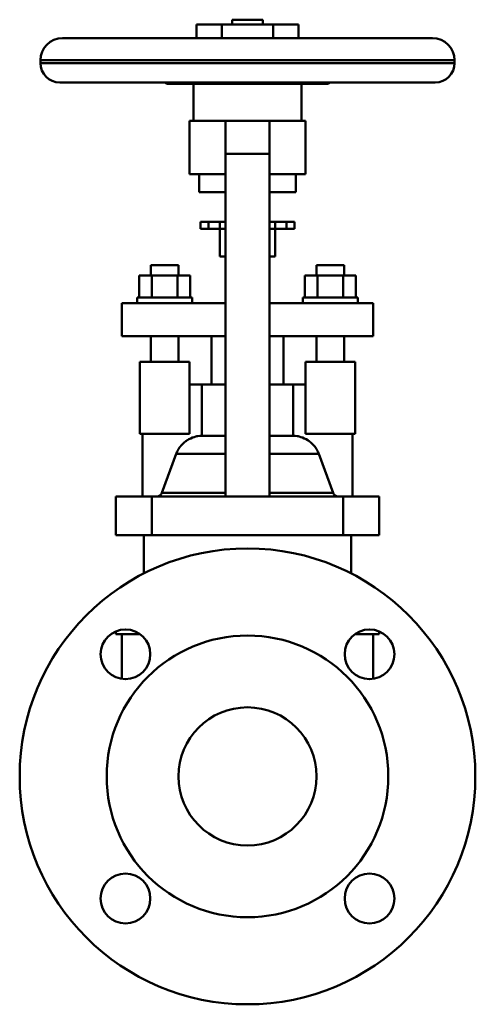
# Model space of a CAD drawing. Header units: millimetres. Extents: x -82 to 82, y -82 to 274.
import ezdxf

# ---------------------------------------------------------------- set-up
doc = ezdxf.new("R2010")
doc.units = ezdxf.units.MM
doc.layers.add('AM_0', color=7, linetype='Continuous', lineweight=30)

msp = doc.modelspace()

# ---------------------------------------------------------------- linework, layer by layer
at = {"layer": 'AM_0', "color": 7, "linetype": 'Continuous', "lineweight": 50}
for p, q in [((-18.48, 272.2), (-18.48, 267.2)), ((-18.48, 272.2), (18.48, 272.2)), ((-9.24, 272.2), (-9.24, 267.2)), ((-5.5, 273.9), (-5.5, 272.2)), ((-5.5, 273.9), (5.5, 273.9)), ((5.5, 272.2), (5.5, 273.9)), ((9.24, 272.2), (9.24, 267.2)), ((18.48, 272.2), (18.48, 267.2)), ((-67, 267.2), (67, 267.2)), ((-75, 259.2), (-75, 258.2)), ((-75, 259.2), (75, 259.2)), ((-75, 258.2), (75, 258.2)), ((75, 258.2), (75, 259.2)), ((-68, 251.2), (68, 251.2)), ((-29.83, 251.2), (-29.24, 250.84)), ((-29.24, 250.84), (-26.97, 250.84)), ((-28.72, 250.7), (28.72, 250.7)), ((-23.26, 250.84), (23.26, 250.84)), ((-19.5, 250.7), (-19.5, 237.3)), ((19.5, 237.3), (19.5, 250.7)), ((26.97, 250.84), (29.24, 250.84)), ((29.24, 250.84), (29.83, 251.2)), ((-21, 237.3), (-21, 218)), ((-21, 237.3), (21, 237.3)), ((-8, 101.3), (-8, 237.3)), ((8, 101.3), (8, 237.3)), ((21, 218), (21, 237.3)), ((-8, 225.3), (8, 225.3)), ((-21, 218), (-8, 218)), ((-17.5, 218), (-17.5, 211.5)), ((8, 218), (21, 218)), ((17.5, 211.5), (17.5, 218)), ((-17.5, 211.5), (-8, 211.5)), ((8, 211.5), (17.5, 211.5)), ((-17, 200.7), (-17, 198.2)), ((-17, 200.7), (-8, 200.7)), ((-14.17, 200.7), (-14.17, 198.2)), ((-10, 200.7), (-10, 188.2)), ((8, 200.7), (17, 200.7)), ((10, 188.2), (10, 200.7)), ((14.17, 200.7), (14.17, 198.2)), ((17, 198.2), (17, 200.7)), ((-17, 198.2), (-8, 198.2)), ((8, 198.2), (17, 198.2)), ((-10, 188.2), (-8.01, 188.2)), ((8.01, 188.2), (10, 188.2)), ((-35, 185), (-35, 181.3)), ((-25, 185), (-35, 185)), ((-25, 181.3), (-25, 185)), ((25, 185), (25, 181.3)), ((25, 185), (35, 185)), ((35, 181.3), (35, 185)), ((-39.24, 173.3), (-39.24, 181.3)), ((-20.76, 181.3), (-39.24, 181.3)), ((-34.62, 173.3), (-34.62, 181.3)), ((-25.38, 173.3), (-25.38, 181.3)), ((-20.76, 173.3), (-20.76, 181.3)), ((20.76, 173.3), (20.76, 181.3)), ((39.24, 181.3), (20.76, 181.3)), ((25.38, 173.3), (25.38, 181.3)), ((34.62, 173.3), (34.62, 181.3)), ((39.24, 173.3), (39.24, 181.3)), ((-45.5, 159.3), (-45.5, 171.3)), ((-8, 171.3), (-45.5, 171.3)), ((-40, 173.3), (-40, 171.3)), ((-20, 173.3), (-40, 173.3)), ((-20, 171.3), (-20, 173.3)), ((45.5, 171.3), (8, 171.3)), ((20, 173.3), (20, 171.3)), ((40, 173.3), (20, 173.3)), ((40, 171.3), (40, 173.3)), ((45.5, 159.3), (45.5, 171.3)), ((-45.5, 159.3), (-8, 159.3)), ((-35, 159.3), (-35, 150)), ((-25, 150), (-25, 159.3)), ((-13, 159.3), (-13, 141.8)), ((8, 159.3), (45.5, 159.3)), ((13, 141.8), (13, 159.3)), ((25, 159.3), (25, 150)), ((35, 150), (35, 159.3)), ((-39, 124), (-39, 150)), ((-39, 150), (-21, 150)), ((-21, 124), (-21, 150)), ((21, 124), (21, 150)), ((21, 150), (39, 150)), ((39, 124), (39, 150)), ((-21, 141.8), (-8.01, 141.8)), ((-16.52, 141.8), (-16.52, 123.3)), ((8.01, 141.8), (21, 141.8)), ((16.52, 123.3), (16.52, 141.8)), ((-39, 124), (-21, 124)), ((-38, 124), (-38, 101.3)), ((-16.52, 123.3), (-8.01, 123.3)), ((8.01, 123.3), (16.52, 123.3)), ((21, 124), (39, 124)), ((38, 101.3), (38, 124)), ((-25.83, 116.72), (-31.01, 102.62)), ((-25.83, 116.72), (-8.01, 116.72)), ((8.01, 116.72), (25.83, 116.72)), ((31.01, 102.62), (25.83, 116.72)), ((-47.65, 101.3), (47.65, 101.3)), ((-47.65, 101.3), (-47.65, 87.3)), ((-34.65, 101.3), (-34.65, 87.3)), ((-31.01, 102.62), (-8, 102.62)), ((8, 102.62), (31.01, 102.62)), ((34.65, 101.3), (34.65, 87.3)), ((47.65, 101.3), (47.65, 87.3)), ((47.65, 87.3), (-47.65, 87.3)), ((-37.5, 87.3), (-37.5, 73.48)), ((37.5, 73.48), (37.5, 87.3)), ((-47.65, 52.5), (-47.65, 51.5)), ((-38.94, 51.5), (-47.65, 51.5)), ((-45.5, 51.5), (-45.5, 35.29)), ((47.65, 51.5), (38.94, 51.5)), ((45.5, 35.29), (45.5, 51.5)), ((47.65, 52.5), (47.65, 51.5))]:
    msp.add_line(p, q, dxfattribs=at)
for points in [[(-26.97, 250.84), (-27.25, 250.89), (-27.8, 250.99), (-28.34, 251.13), (-28.61, 251.2)], [(-23.26, 250.84), (-23.88, 250.78), (-25.11, 250.74), (-26.35, 250.78), (-26.97, 250.84)], [(-21.62, 251.2), (-21.89, 251.13), (-22.44, 250.99), (-22.98, 250.89), (-23.26, 250.84)], [(23.26, 250.84), (22.98, 250.89), (22.44, 250.99), (21.89, 251.13), (21.62, 251.2)], [(26.97, 250.84), (26.35, 250.78), (25.11, 250.74), (23.88, 250.78), (23.26, 250.84)], [(28.61, 251.2), (28.34, 251.13), (27.8, 250.99), (27.25, 250.89), (26.97, 250.84)], [(-16.26, 123.3), (-16.58, 123.29), (-17.27, 123.25), (-17.96, 123.16), (-18.31, 123.1), (-18.65, 123.02), (-19.33, 122.84), (-19.97, 122.62), (-20.58, 122.36), (-21.19, 122.06), (-21.55, 121.86), (-21.65, 121.8), (-21.75, 121.73), (-21.8, 121.7), (-21.85, 121.67), (-21.95, 121.61), (-22.04, 121.54), (-22.09, 121.51), (-22.38, 121.3), (-22.93, 120.87), (-23.42, 120.42), (-23.88, 119.94), (-24.14, 119.64), (-24.22, 119.55), (-24.29, 119.46), (-24.33, 119.41), (-24.36, 119.37), (-24.43, 119.27), (-24.5, 119.18), (-24.57, 119.09), (-24.64, 118.99), (-24.71, 118.89), (-24.74, 118.84), (-24.77, 118.79), (-24.84, 118.7), (-24.9, 118.6), (-24.93, 118.55), (-24.97, 118.5), (-25.03, 118.4), (-25.09, 118.3), (-25.12, 118.25), (-25.14, 118.2), (-25.2, 118.09), (-25.26, 117.99), (-25.44, 117.64), (-25.71, 117.03), (-25.83, 116.72)], [(25.83, 116.72), (25.71, 117.03), (25.44, 117.64), (25.26, 117.99), (25.2, 118.09), (25.14, 118.2), (25.12, 118.25), (25.09, 118.3), (25.03, 118.4), (24.97, 118.5), (24.93, 118.55), (24.9, 118.6), (24.84, 118.7), (24.77, 118.79), (24.74, 118.84), (24.71, 118.89), (24.64, 118.99), (24.57, 119.09), (24.33, 119.41), (23.88, 119.94), (23.42, 120.42), (22.93, 120.87), (22.61, 121.13), (22.52, 121.2), (22.43, 121.27), (22.38, 121.3), (22.33, 121.34), (22.24, 121.41), (22.14, 121.48), (22.09, 121.51), (21.8, 121.7), (21.19, 122.06), (20.58, 122.36), (19.97, 122.62), (19.33, 122.84), (18.65, 123.02), (18.31, 123.1), (17.96, 123.16), (17.27, 123.25), (16.58, 123.29), (16.26, 123.3)], [(-31.01, 102.62), (-31.04, 102.55), (-31.09, 102.43), (-31.13, 102.36), (-31.14, 102.34), (-31.15, 102.32), (-31.16, 102.31), (-31.16, 102.3), (-31.17, 102.28), (-31.18, 102.26), (-31.19, 102.25), (-31.2, 102.24), (-31.21, 102.22), (-31.22, 102.2), (-31.23, 102.19), (-31.24, 102.18), (-31.25, 102.17), (-31.26, 102.15), (-31.31, 102.08), (-31.4, 101.97), (-31.49, 101.88), (-31.59, 101.79), (-31.69, 101.7), (-31.75, 101.66), (-31.81, 101.62), (-31.93, 101.55), (-32.05, 101.49), (-32.17, 101.44), (-32.3, 101.39), (-32.43, 101.36), (-32.5, 101.34), (-32.57, 101.33), (-32.71, 101.31), (-32.84, 101.3), (-32.91, 101.3)], [(32.91, 101.3), (32.84, 101.3), (32.71, 101.31), (32.57, 101.33), (32.5, 101.34), (32.43, 101.36), (32.3, 101.39), (32.17, 101.44), (32.05, 101.49), (31.93, 101.55), (31.81, 101.62), (31.75, 101.66), (31.69, 101.7), (31.59, 101.79), (31.49, 101.88), (31.4, 101.97), (31.31, 102.08), (31.26, 102.15), (31.25, 102.17), (31.24, 102.18), (31.23, 102.19), (31.22, 102.2), (31.21, 102.22), (31.2, 102.24), (31.19, 102.25), (31.16, 102.31), (31.09, 102.43), (31.04, 102.55), (31.01, 102.62)]]:
    msp.add_lwpolyline(points, dxfattribs=at)
for centre, radius in [((0, 0), 82.5), ((-44.19, 44.19), 9), ((0, 0), 51), ((44.19, 44.19), 9), ((0, 0), 25), ((-44.19, -44.19), 9), ((44.19, -44.19), 9)]:
    msp.add_circle(centre, radius, dxfattribs=at)
for centre, radius, start, end in [((-67, 259.2), 8, 90, 180), ((67, 259.2), 8, 0, 90), ((-68, 258.2), 7, 180, 270), ((68, 258.2), 7, 270, 0), ((-28.72, 251.7), 1, 239.0362, 270), ((28.72, 251.7), 1, 270, 300.9638)]:
    msp.add_arc(centre, radius, start, end, dxfattribs=at)

doc.saveas('drawing.dxf')
